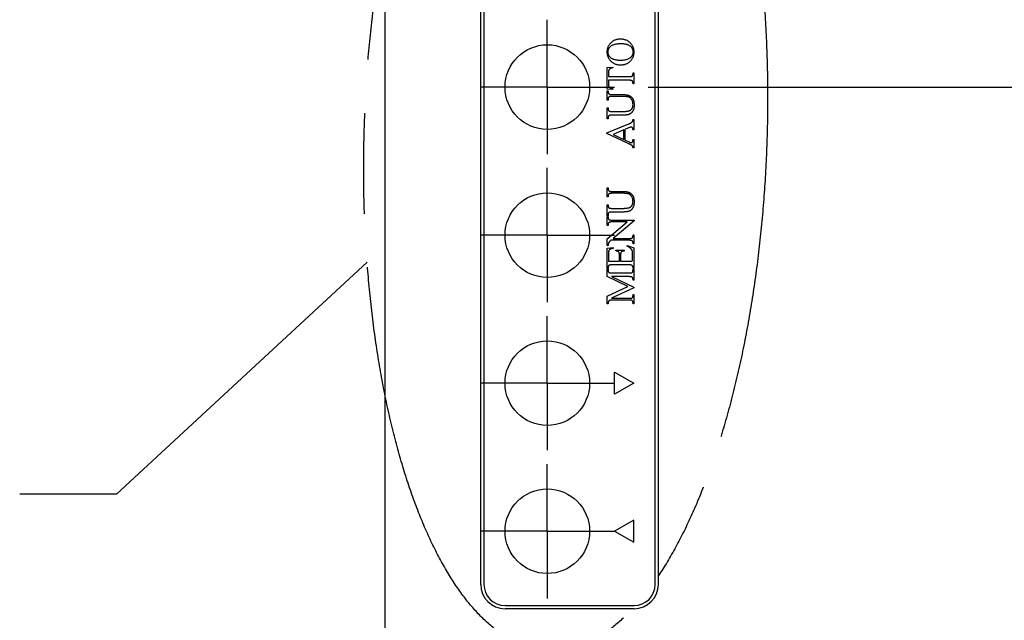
# Model space of a CAD drawing. Header units: inches. Extents: x 0 to 34, y 0 to 22.
# Tile 14 of 49: x 27.8 to 29.7, y 8.7 to 9.8. Entities that reach past the tile are written whole.
import ezdxf

# ---------------------------------------------------------------- set-up
doc = ezdxf.new("R2010")
doc.units = ezdxf.units.IN
doc.header["$LTSCALE"] = 1.87
doc.header["$MEASUREMENT"] = 0
doc.linetypes.add('CENTER', pattern=[0.6, 0.375, -0.075, 0.075, -0.075])
doc.linetypes.add('PHANTOM', pattern=[0.8, 0.45, -0.05, 0.1, -0.05, 0.1, -0.05])
doc.layers.get('0').update_dxf_attribs({"linetype": 'CONTINUOUS'})
for name, color, linetype in [('DEFAULT_1', 7, 'CENTER'), ('DETAIL', 7, 'CONTINUOUS'), ('DIMENSIONS', 7, 'CONTINUOUS')]:
    doc.layers.add(name, color=color, linetype=linetype)
doc.styles.get("Standard").update_dxf_attribs({"font": 'txt', "width": 0.8})
doc.dimstyles.new('DIMSTYLE_1', dxfattribs={"dimtxt": 0.125, "dimasz": 0.18, "dimexe": 0.18, "dimexo": 0.0625, "dimgap": 0.09, "dimtad": 0, "dimtih": 1, "dimtoh": 1, "dimdec": 1, "dimlfac": 2, "dimzin": 4, "dimdsep": 46, "dimtxsty": 'STANDARD', "dimblk": '_FILLED', "dimblk1": '_FILLED', "dimblk2": '_FILLED', "dimcen": 0.09, "dimadec": 0, "dimazin": 0, "dimtp": 0.1, "dimtm": 0.1, "dimtfac": 1, "dimtdec": 1, "dimtofl": 0, "dimtmove": 0, "dimatfit": 3, "dimldrblk": '_FILLED', "dimfxl": 1, "dimtolj": 1, "dimtzin": 4, "dimarcsym": 0})

# ---------------------------------------------------------------- blocks, each defined once
blk = doc.blocks.new('_FILLED')
at = {"color": 0, "linetype": 'BYBLOCK'}
blk.add_solid([(0, 0), (-1, 0.174), (-1, -0.174)], dxfattribs=at)
blk = doc.blocks.new('*D18')
at = {"layer": 'DIMENSIONS', "color": 2, "linetype": 'CONTINUOUS'}
for p, q in [((31.2282, 9.94), (31.2282, 10.3)), ((29.0077, 9.94), (31.3532, 9.94)), ((29.0077, 9.6644), (31.3532, 9.6644)), ((31.2282, 9.6644), (31.2282, 9.3109)), ((31.2282, 9.3109), (31.3457, 9.3109))]:
    blk.add_line(p, q, dxfattribs=at)
at = {"layer": 'DIMENSIONS', "color": 2, "linetype": 'CONTINUOUS', "xscale": 0.18, "yscale": 0.18, "zscale": 0.18}
for p, rotation in [((31.2282, 9.94), 270), ((31.2282, 9.6644), 90)]:
    blk.add_blockref('_FILLED', p, dxfattribs=dict(at, rotation=rotation))
at = {"layer": 'DIMENSIONS', "color": 2, "linetype": 'CONTINUOUS', "width": 0.8}
for s, p in [('4X ', (31.4082, 9.2484)), ('.55', (31.7082, 9.2484)), ('[', (32.1332, 9.2484)), ('14', (32.2332, 9.2484)), (']', (32.4332, 9.2484))]:
    blk.add_text(s, height=0.125, dxfattribs=at).set_placement(p)

msp = doc.modelspace()

# ---------------------------------------------------------------- linework, layer by layer
at = {"color": 7, "linetype": 'CONTINUOUS'}
for p, q in [((28.5176, 12.3803), (28.5176, 6.9874)), ((28.6961, 8.7386), (28.6961, 10.4217)), ((28.702, 10.4217), (28.702, 8.7386)), ((29.0209, 8.7386), (29.0209, 10.4217)), ((29.0268, 10.4217), (29.0268, 8.7386)), ((28.9318, 9.701), (28.9423, 9.7017)), ((28.9318, 9.6607), (28.9318, 9.701)), ((28.9423, 9.7017), (28.9423, 9.7004)), ((28.9339, 9.6911), (28.9339, 9.684)), ((28.9339, 9.684), (28.9721, 9.684)), ((28.9797, 9.6891), (28.9797, 9.6908)), ((28.9797, 9.6908), (28.981, 9.6908)), ((28.981, 9.6908), (28.981, 9.6703)), ((28.9339, 9.6771), (28.9339, 9.6712)), ((28.9721, 9.6771), (28.9339, 9.6771)), ((28.9797, 9.6703), (28.9797, 9.672)), ((28.981, 9.6703), (28.9797, 9.6703)), ((28.9423, 9.66), (28.9318, 9.6607)), ((28.9318, 9.6402), (28.9318, 9.6573)), ((28.9318, 9.6573), (28.9332, 9.6573)), ((28.9332, 9.6573), (28.9332, 9.6555)), ((28.9407, 9.6505), (28.9605, 9.6505)), ((28.9608, 9.647), (28.9407, 9.647)), ((28.9423, 9.6614), (28.9423, 9.66)), ((28.9332, 9.6402), (28.9318, 9.6402)), ((28.9318, 9.6054), (28.9318, 9.6259)), ((28.9318, 9.6259), (28.9332, 9.6259)), ((28.9332, 9.642), (28.9332, 9.6402)), ((28.9332, 9.6259), (28.9332, 9.6241)), ((28.9407, 9.619), (28.9624, 9.619)), ((28.9596, 9.6122), (28.9407, 9.6122)), ((28.9311, 9.5791), (28.9717, 9.5958)), ((28.9332, 9.6054), (28.9318, 9.6054)), ((28.9332, 9.6071), (28.9332, 9.6054)), ((28.9797, 9.6042), (28.981, 9.6042)), ((28.981, 9.6042), (28.981, 9.5848)), ((28.9311, 9.5778), (28.9311, 9.5791)), ((28.9708, 9.5593), (28.9311, 9.5778)), ((28.9626, 9.5847), (28.9428, 9.5763)), ((28.9428, 9.5763), (28.9626, 9.5668)), ((28.9626, 9.5668), (28.9626, 9.5847)), ((28.9714, 9.5883), (28.9646, 9.5855)), ((28.9646, 9.5855), (28.9646, 9.5659)), ((28.981, 9.5848), (28.9797, 9.5848)), ((28.9646, 9.5659), (28.9724, 9.5623)), ((28.9797, 9.5667), (28.981, 9.5667)), ((28.981, 9.5667), (28.981, 9.5513)), ((28.981, 9.5513), (28.9797, 9.5513)), ((28.9318, 9.4599), (28.9318, 9.4769)), ((28.9318, 9.4769), (28.9332, 9.4769)), ((28.9332, 9.4769), (28.9332, 9.4752)), ((28.9332, 9.4616), (28.9332, 9.4599)), ((28.9407, 9.4701), (28.9605, 9.4701)), ((28.9608, 9.4667), (28.9407, 9.4667)), ((28.9332, 9.4599), (28.9318, 9.4599)), ((28.9318, 9.425), (28.9318, 9.4455)), ((28.9318, 9.4455), (28.9332, 9.4455)), ((28.9332, 9.4455), (28.9332, 9.4437)), ((28.9332, 9.425), (28.9318, 9.425)), ((28.9332, 9.4268), (28.9332, 9.425)), ((28.9407, 9.4387), (28.9624, 9.4387)), ((28.9596, 9.4318), (28.9407, 9.4318)), ((28.9318, 9.4065), (28.9318, 9.4236)), ((28.9318, 9.4236), (28.9332, 9.4236)), ((28.9318, 9.3822), (28.9689, 9.4134)), ((28.9332, 9.4065), (28.9318, 9.4065)), ((28.9332, 9.4236), (28.9332, 9.4219)), ((28.9332, 9.4082), (28.9332, 9.4065)), ((28.9407, 9.4168), (28.9818, 9.4168)), ((28.9689, 9.4134), (28.9407, 9.4134)), ((28.9818, 9.4154), (28.9427, 9.3826)), ((28.9818, 9.4168), (28.9818, 9.4154)), ((28.9797, 9.3877), (28.9797, 9.3895)), ((28.9797, 9.3895), (28.981, 9.3895)), ((28.981, 9.3895), (28.981, 9.3724)), ((28.9318, 9.3696), (28.9318, 9.3822)), ((28.9332, 9.3696), (28.9318, 9.3696)), ((28.9721, 9.3792), (28.9387, 9.3792)), ((28.9427, 9.3826), (28.9721, 9.3826)), ((28.9687, 9.3683), (28.9687, 9.3696)), ((28.9687, 9.3696), (28.981, 9.3652)), ((28.9797, 9.3724), (28.9797, 9.374)), ((28.981, 9.3724), (28.9797, 9.3724)), ((28.9318, 9.3648), (28.9428, 9.3655)), ((28.9318, 9.3266), (28.9318, 9.3648)), ((28.9339, 9.3543), (28.9339, 9.3402)), ((28.9428, 9.3655), (28.9428, 9.3642)), ((28.9475, 9.3594), (28.9475, 9.3607)), ((28.9475, 9.3607), (28.9633, 9.3607)), ((28.9544, 9.3402), (28.9544, 9.3519)), ((28.9564, 9.3519), (28.9564, 9.3402)), ((28.9633, 9.3607), (28.9633, 9.3594)), ((28.979, 9.3445), (28.979, 9.3533)), ((28.981, 9.3652), (28.981, 9.3266)), ((28.9339, 9.3402), (28.9544, 9.3402)), ((28.9721, 9.3334), (28.9407, 9.3334)), ((28.9564, 9.3402), (28.9733, 9.3402)), ((28.9332, 9.3266), (28.9318, 9.3266)), ((28.9318, 9.3116), (28.9318, 9.3252)), ((28.9318, 9.3252), (28.9332, 9.3252)), ((28.9332, 9.3283), (28.9332, 9.3266)), ((28.9332, 9.3252), (28.9332, 9.3235)), ((28.9407, 9.3184), (28.9721, 9.3184)), ((28.9797, 9.3266), (28.9797, 9.3283)), ((28.981, 9.3266), (28.9797, 9.3266)), ((28.9797, 9.3235), (28.9797, 9.3252)), ((28.9797, 9.3252), (28.981, 9.3252)), ((28.981, 9.3252), (28.981, 9.3047)), ((28.9701, 9.2933), (28.9318, 9.3116)), ((28.9396, 9.3115), (28.981, 9.2917)), ((28.9721, 9.3115), (28.9396, 9.3115)), ((28.9797, 9.3047), (28.9797, 9.3064)), ((28.981, 9.3047), (28.9797, 9.3047)), ((28.9318, 9.275), (28.9701, 9.2933)), ((28.981, 9.291), (28.9396, 9.2712)), ((28.9797, 9.2763), (28.9797, 9.278)), ((28.9797, 9.278), (28.981, 9.278)), ((28.981, 9.2917), (28.981, 9.291)), ((28.981, 9.278), (28.981, 9.261)), ((28.9318, 9.261), (28.9318, 9.275)), ((28.9332, 9.261), (28.9318, 9.261)), ((28.9396, 9.2712), (28.9721, 9.2712)), ((28.9721, 9.2678), (28.9407, 9.2678)), ((28.9797, 9.261), (28.9797, 9.2627)), ((28.981, 9.261), (28.9797, 9.261)), ((28.9453, 9.1338), (28.981, 9.1132)), ((28.9453, 9.0926), (28.9453, 9.1338)), ((28.981, 9.1132), (28.9453, 9.0926)), ((28.981, 8.8584), (28.9453, 8.8378)), ((28.981, 8.8171), (28.981, 8.8584)), ((28.9453, 8.8378), (28.981, 8.8171)), ((28.7414, 8.6992), (28.9816, 8.6992)), ((28.9816, 8.6933), (28.7414, 8.6933))]:
    msp.add_line(p, q, dxfattribs=at)
for centre in [(28.8201, 9.6644), (28.8201, 9.3888), (28.8201, 9.1132), (28.8201, 8.8376)]:
    msp.add_circle(centre, 0.0788, dxfattribs=at)
for centre, radius, start, end in [((28.7414, 8.7386), 0.0453, 180, 270), ((28.7414, 8.7386), 0.0394, 180, 270), ((28.9816, 8.7386), 0.0394, 270, 0), ((28.9816, 8.7386), 0.0453, 270, 0)]:
    msp.add_arc(centre, radius, start, end, dxfattribs=at)
for points, knots in [([(28.9561, 9.7537), (28.9553, 9.7537), (28.9535, 9.7536), (28.951, 9.7533), (28.9486, 9.7527), (28.9463, 9.752), (28.9441, 9.751), (28.942, 9.7498), (28.9401, 9.7484), (28.9383, 9.7467), (28.9366, 9.745), (28.9351, 9.7431), (28.9339, 9.7411), (28.9329, 9.7391), (28.9321, 9.737), (28.9315, 9.7348), (28.9312, 9.7325), (28.9312, 9.731), (28.9311, 9.7302)], [0, 0, 0, 0, 0.068642, 0.134998, 0.199582, 0.2627, 0.325346, 0.387813, 0.451142, 0.515794, 0.579959, 0.641782, 0.70205, 0.761141, 0.819953, 0.878887, 0.938629, 1, 1, 1, 1]), ([(28.9332, 9.7295), (28.9332, 9.7301), (28.9332, 9.7312), (28.9335, 9.7328), (28.9338, 9.7344), (28.9344, 9.7358), (28.9351, 9.7371), (28.936, 9.7384), (28.937, 9.7395), (28.9378, 9.7402), (28.9382, 9.7405)], [0, 0, 0, 0, 0.136931, 0.266553, 0.391804, 0.513593, 0.633696, 0.753472, 0.875246, 1, 1, 1, 1]), ([(28.9382, 9.7405), (28.9387, 9.7409), (28.9398, 9.7417), (28.9417, 9.7427), (28.9438, 9.7436), (28.946, 9.7443), (28.9485, 9.7448), (28.9512, 9.7452), (28.9541, 9.7454), (28.9561, 9.7455), (28.9571, 9.7455)], [0, 0, 0, 0, 0.101606, 0.208124, 0.320152, 0.439052, 0.5659, 0.701336, 0.845525, 1, 1, 1, 1]), ([(28.9817, 9.7296), (28.9817, 9.7305), (28.9816, 9.7321), (28.9813, 9.7344), (28.9807, 9.7367), (28.9799, 9.7389), (28.9789, 9.741), (28.9776, 9.743), (28.9762, 9.7449), (28.9745, 9.7467), (28.9726, 9.7483), (28.9706, 9.7498), (28.9685, 9.751), (28.9662, 9.752), (28.9639, 9.7527), (28.9614, 9.7533), (28.9588, 9.7536), (28.957, 9.7537), (28.9561, 9.7537)], [0, 0, 0, 0, 0.062555, 0.123485, 0.18311, 0.242065, 0.301369, 0.361472, 0.422711, 0.48621, 0.550021, 0.61257, 0.674774, 0.737192, 0.800008, 0.864615, 0.930914, 1, 1, 1, 1]), ([(28.9571, 9.7455), (28.958, 9.7455), (28.9598, 9.7454), (28.9625, 9.7452), (28.9649, 9.7449), (28.9672, 9.7444), (28.9692, 9.7438), (28.9711, 9.743), (28.9728, 9.7421), (28.9742, 9.741), (28.9755, 9.7398), (28.9766, 9.7386), (28.9776, 9.7373), (28.9783, 9.7359), (28.9789, 9.7344), (28.9794, 9.7329), (28.9796, 9.7312), (28.9796, 9.7301), (28.9797, 9.7296)], [0, 0, 0, 0, 0.09091, 0.175865, 0.25487, 0.328594, 0.397578, 0.461839, 0.522627, 0.580315, 0.635657, 0.689084, 0.740471, 0.791434, 0.842061, 0.893313, 0.945747, 1, 1, 1, 1]), ([(28.9311, 9.7302), (28.9312, 9.7294), (28.9312, 9.7279), (28.9315, 9.7256), (28.932, 9.7234), (28.9327, 9.7213), (28.9336, 9.7193), (28.9347, 9.7173), (28.9359, 9.7155), (28.9369, 9.7143), (28.9374, 9.7138)], [0, 0, 0, 0, 0.130166, 0.257167, 0.380793, 0.503429, 0.625459, 0.747992, 0.872459, 1, 1, 1, 1]), ([(28.9381, 9.719), (28.9377, 9.7193), (28.9369, 9.72), (28.9359, 9.7211), (28.9351, 9.7223), (28.9344, 9.7236), (28.9338, 9.725), (28.9335, 9.7264), (28.9332, 9.728), (28.9332, 9.729), (28.9332, 9.7295)], [0, 0, 0, 0, 0.128472, 0.252538, 0.373835, 0.494615, 0.615408, 0.739059, 0.867104, 1, 1, 1, 1]), ([(28.9561, 9.714), (28.9551, 9.714), (28.9533, 9.7141), (28.9506, 9.7143), (28.948, 9.7147), (28.9457, 9.7152), (28.9435, 9.7159), (28.9415, 9.7168), (28.9397, 9.7178), (28.9386, 9.7186), (28.9381, 9.719)], [0, 0, 0, 0, 0.150871, 0.293225, 0.427016, 0.553558, 0.672976, 0.786404, 0.89474, 1, 1, 1, 1]), ([(28.9747, 9.7192), (28.9741, 9.7188), (28.973, 9.7179), (28.9711, 9.7169), (28.969, 9.716), (28.9667, 9.7153), (28.9643, 9.7147), (28.9617, 9.7143), (28.9589, 9.7141), (28.957, 9.7141), (28.9561, 9.714)], [0, 0, 0, 0, 0.106716, 0.21622, 0.330701, 0.450458, 0.576276, 0.709715, 0.850739, 1, 1, 1, 1]), ([(28.9562, 9.7058), (28.9572, 9.7059), (28.959, 9.7059), (28.9616, 9.7062), (28.9641, 9.7067), (28.9665, 9.7075), (28.9687, 9.7085), (28.9708, 9.7096), (28.9728, 9.7111), (28.9746, 9.7127), (28.9763, 9.7144), (28.9777, 9.7163), (28.979, 9.7183), (28.98, 9.7203), (28.9808, 9.7225), (28.9813, 9.7248), (28.9817, 9.7272), (28.9817, 9.7288), (28.9817, 9.7296)], [0, 0, 0, 0, 0.070644, 0.13845, 0.203652, 0.267163, 0.329423, 0.391157, 0.452957, 0.515399, 0.577528, 0.638, 0.697456, 0.756439, 0.815371, 0.875096, 0.936464, 1, 1, 1, 1]), ([(28.9797, 9.7296), (28.9797, 9.729), (28.9796, 9.728), (28.9794, 9.7265), (28.979, 9.7251), (28.9784, 9.7237), (28.9777, 9.7225), (28.9769, 9.7213), (28.9759, 9.7202), (28.9751, 9.7195), (28.9747, 9.7192)], [0, 0, 0, 0, 0.132355, 0.25895, 0.382033, 0.50263, 0.624186, 0.745687, 0.870252, 1, 1, 1, 1]), ([(28.9379, 9.6992), (28.9376, 9.699), (28.937, 9.6987), (28.9361, 9.6979), (28.9354, 9.6971), (28.9348, 9.6962), (28.9344, 9.6951), (28.9341, 9.6939), (28.9339, 9.6925), (28.9339, 9.6916), (28.9339, 9.6911)], [0, 0, 0, 0, 0.121187, 0.235201, 0.347653, 0.459666, 0.576435, 0.703645, 0.844622, 1, 1, 1, 1]), ([(28.9374, 9.7138), (28.9381, 9.7131), (28.9393, 9.7119), (28.9413, 9.7103), (28.9435, 9.7089), (28.9458, 9.7078), (28.9482, 9.7069), (28.9508, 9.7063), (28.9535, 9.7059), (28.9553, 9.7059), (28.9562, 9.7058)], [0, 0, 0, 0, 0.126073, 0.248951, 0.369719, 0.490575, 0.612693, 0.737615, 0.866272, 1, 1, 1, 1]), ([(28.9423, 9.7004), (28.9418, 9.7003), (28.9409, 9.7002), (28.9397, 9.6999), (28.9388, 9.6996), (28.9382, 9.6994), (28.9379, 9.6992)], [0, 0, 0, 0, 0.318001, 0.588192, 0.814714, 1, 1, 1, 1]), ([(28.9721, 9.684), (28.9725, 9.684), (28.9732, 9.684), (28.9743, 9.684), (28.9752, 9.6841), (28.976, 9.6842), (28.9767, 9.6843), (28.9772, 9.6845), (28.9777, 9.6847), (28.978, 9.6848), (28.9781, 9.6849)], [0, 0, 0, 0, 0.186217, 0.353333, 0.503157, 0.636074, 0.750461, 0.849398, 0.931287, 1, 1, 1, 1]), ([(28.9781, 9.6849), (28.9783, 9.6852), (28.9788, 9.6857), (28.9793, 9.6867), (28.9796, 9.6878), (28.9796, 9.6887), (28.9797, 9.6891)], [0, 0, 0, 0, 0.225571, 0.457841, 0.713086, 1, 1, 1, 1]), ([(28.9339, 9.6712), (28.9339, 9.6706), (28.9339, 9.6697), (28.934, 9.6683), (28.9341, 9.6672), (28.9343, 9.6665), (28.9344, 9.6663)], [0, 0, 0, 0, 0.322552, 0.596275, 0.82218, 1, 1, 1, 1]), ([(28.9344, 9.6663), (28.9345, 9.6659), (28.9348, 9.6653), (28.9354, 9.6645), (28.9361, 9.6637), (28.937, 9.663), (28.9381, 9.6623), (28.9393, 9.6619), (28.9407, 9.6616), (28.9417, 9.6615), (28.9423, 9.6614)], [0, 0, 0, 0, 0.101882, 0.206749, 0.315434, 0.432488, 0.556939, 0.690693, 0.83866, 1, 1, 1, 1]), ([(28.9777, 9.6763), (28.9776, 9.6764), (28.9773, 9.6765), (28.9769, 9.6767), (28.9763, 9.6768), (28.9757, 9.6769), (28.9749, 9.677), (28.9741, 9.6771), (28.9731, 9.6771), (28.9725, 9.6771), (28.9721, 9.6771)], [0, 0, 0, 0, 0.070198, 0.154534, 0.25361, 0.370823, 0.502178, 0.651868, 0.816561, 1, 1, 1, 1]), ([(28.9797, 9.672), (28.9797, 9.6722), (28.9796, 9.6727), (28.9795, 9.6734), (28.9794, 9.674), (28.9792, 9.6746), (28.9789, 9.6751), (28.9786, 9.6756), (28.9782, 9.676), (28.9778, 9.6762), (28.9777, 9.6763)], [0, 0, 0, 0, 0.147798, 0.286105, 0.41587, 0.537096, 0.655802, 0.770506, 0.884006, 1, 1, 1, 1]), ([(28.9332, 9.6555), (28.9332, 9.6553), (28.9332, 9.6548), (28.9333, 9.6542), (28.9335, 9.6536), (28.9338, 9.653), (28.9341, 9.6525), (28.9345, 9.652), (28.935, 9.6516), (28.9354, 9.6513), (28.9356, 9.6512)], [0, 0, 0, 0, 0.132515, 0.258216, 0.379772, 0.498124, 0.619063, 0.740777, 0.868115, 1, 1, 1, 1]), ([(28.9348, 9.6461), (28.9346, 9.6458), (28.9341, 9.6453), (28.9335, 9.6444), (28.9332, 9.6432), (28.9332, 9.6424), (28.9332, 9.642)], [0, 0, 0, 0, 0.232031, 0.466449, 0.718265, 1, 1, 1, 1]), ([(28.9407, 9.647), (28.9403, 9.647), (28.9396, 9.647), (28.9386, 9.647), (28.9377, 9.6469), (28.9369, 9.6468), (28.9362, 9.6467), (28.9357, 9.6465), (28.9352, 9.6463), (28.9349, 9.6462), (28.9348, 9.6461)], [0, 0, 0, 0, 0.185513, 0.351819, 0.502499, 0.634424, 0.748072, 0.847574, 0.92993, 1, 1, 1, 1]), ([(28.9356, 9.6512), (28.9357, 9.6511), (28.9359, 9.651), (28.9363, 9.6509), (28.9368, 9.6507), (28.9374, 9.6506), (28.9381, 9.6506), (28.9389, 9.6505), (28.9398, 9.6505), (28.9404, 9.6505), (28.9407, 9.6505)], [0, 0, 0, 0, 0.069456, 0.154104, 0.253196, 0.369404, 0.500924, 0.650553, 0.816135, 1, 1, 1, 1]), ([(28.9605, 9.6505), (28.9611, 9.6505), (28.9622, 9.6505), (28.9639, 9.6504), (28.9655, 9.6503), (28.967, 9.6501), (28.9683, 9.6499), (28.9696, 9.6497), (28.9708, 9.6494), (28.9719, 9.649), (28.9729, 9.6486), (28.9738, 9.6481), (28.9748, 9.6475), (28.9757, 9.6468), (28.9765, 9.6461), (28.9773, 9.6452), (28.9781, 9.6443), (28.9788, 9.6432), (28.9795, 9.6421), (28.9801, 9.6409), (28.9806, 9.6395), (28.981, 9.6381), (28.9813, 9.6366), (28.9815, 9.635), (28.9817, 9.6333), (28.9817, 9.6321), (28.9817, 9.6315)], [0, 0, 0, 0, 0.054124, 0.105055, 0.153127, 0.198113, 0.240098, 0.27944, 0.315911, 0.349937, 0.382495, 0.415399, 0.448482, 0.482251, 0.517131, 0.552891, 0.589945, 0.628522, 0.668373, 0.709685, 0.752242, 0.797069, 0.843787, 0.893193, 0.945216, 1, 1, 1, 1]), ([(28.9797, 9.6318), (28.9796, 9.6326), (28.9796, 9.6341), (28.9792, 9.6364), (28.9785, 9.6385), (28.9777, 9.6401), (28.977, 9.6414), (28.9764, 9.6422), (28.9758, 9.643), (28.9751, 9.6437), (28.9744, 9.6443), (28.9737, 9.6448), (28.9729, 9.6453), (28.9721, 9.6457), (28.9712, 9.646), (28.9701, 9.6463), (28.9689, 9.6465), (28.9676, 9.6467), (28.9661, 9.6469), (28.9645, 9.647), (28.9627, 9.647), (28.9615, 9.647), (28.9608, 9.647)], [0, 0, 0, 0, 0.083839, 0.164297, 0.242885, 0.320333, 0.358379, 0.394696, 0.430118, 0.464299, 0.497196, 0.529621, 0.562054, 0.594054, 0.628125, 0.666706, 0.710214, 0.75827, 0.811091, 0.869055, 0.931883, 1, 1, 1, 1]), ([(28.9624, 9.619), (28.9629, 9.619), (28.9639, 9.619), (28.9655, 9.6191), (28.9672, 9.6193), (28.969, 9.6195), (28.9707, 9.6198), (28.9723, 9.6203), (28.9737, 9.6208), (28.9749, 9.6214), (28.9759, 9.6222), (28.9768, 9.6231), (28.9776, 9.6242), (28.9783, 9.6254), (28.979, 9.6268), (28.9794, 9.6284), (28.9796, 9.63), (28.9796, 9.6312), (28.9797, 9.6318)], [0, 0, 0, 0, 0.060469, 0.12579, 0.195226, 0.269193, 0.342037, 0.407406, 0.466188, 0.519539, 0.570669, 0.622884, 0.677122, 0.734442, 0.794773, 0.858779, 0.926509, 1, 1, 1, 1]), ([(28.9817, 9.6315), (28.9817, 9.6309), (28.9817, 9.6296), (28.9816, 9.6278), (28.9814, 9.626), (28.9811, 9.6244), (28.9807, 9.623), (28.9802, 9.6216), (28.9796, 9.6204), (28.979, 9.6193), (28.9783, 9.6183), (28.9775, 9.6173), (28.9766, 9.6165), (28.9758, 9.6157), (28.9748, 9.615), (28.9738, 9.6144), (28.9727, 9.6138), (28.9719, 9.6135), (28.9716, 9.6134)], [0, 0, 0, 0, 0.087491, 0.169903, 0.246975, 0.319441, 0.387731, 0.451523, 0.512048, 0.569023, 0.624198, 0.678482, 0.731888, 0.784721, 0.838067, 0.891269, 0.945143, 1, 1, 1, 1]), ([(28.9332, 9.6241), (28.9332, 9.6238), (28.9332, 9.6234), (28.9333, 9.6227), (28.9334, 9.6221), (28.9337, 9.6216), (28.9339, 9.6211), (28.9343, 9.6206), (28.9347, 9.6202), (28.935, 9.62), (28.9352, 9.6199)], [0, 0, 0, 0, 0.146461, 0.28315, 0.411112, 0.532552, 0.649687, 0.766738, 0.881178, 1, 1, 1, 1]), ([(28.9407, 9.6122), (28.9403, 9.6122), (28.9396, 9.6122), (28.9386, 9.6121), (28.9377, 9.612), (28.9369, 9.6119), (28.9362, 9.6117), (28.9356, 9.6115), (28.9351, 9.6113), (28.9345, 9.6109), (28.934, 9.6103), (28.9335, 9.6094), (28.9332, 9.6083), (28.9332, 9.6075), (28.9332, 9.6071)], [0, 0, 0, 0, 0.105359, 0.200704, 0.287279, 0.365212, 0.433998, 0.494855, 0.548766, 0.596242, 0.685156, 0.777572, 0.882227, 1, 1, 1, 1]), ([(28.9352, 9.6199), (28.9353, 9.6198), (28.9355, 9.6197), (28.936, 9.6195), (28.9366, 9.6194), (28.9372, 9.6192), (28.938, 9.6191), (28.9388, 9.6191), (28.9397, 9.619), (28.9404, 9.619), (28.9407, 9.619)], [0, 0, 0, 0, 0.074922, 0.163002, 0.266132, 0.38309, 0.514, 0.659299, 0.821266, 1, 1, 1, 1]), ([(28.9716, 9.6134), (28.9713, 9.6133), (28.9706, 9.613), (28.9696, 9.6128), (28.9683, 9.6126), (28.9669, 9.6125), (28.9654, 9.6123), (28.9636, 9.6123), (28.9617, 9.6122), (28.9603, 9.6122), (28.9596, 9.6122)], [0, 0, 0, 0, 0.077208, 0.167233, 0.270559, 0.38771, 0.519519, 0.665272, 0.825117, 1, 1, 1, 1]), ([(28.9766, 9.5897), (28.9763, 9.5897), (28.9755, 9.5897), (28.9744, 9.5893), (28.9729, 9.5889), (28.9719, 9.5885), (28.9714, 9.5883)], [0, 0, 0, 0, 0.174705, 0.398182, 0.673941, 1, 1, 1, 1]), ([(28.9717, 9.5958), (28.9721, 9.5959), (28.9728, 9.5963), (28.9739, 9.5968), (28.9749, 9.5972), (28.9757, 9.5977), (28.9764, 9.5982), (28.9771, 9.5986), (28.9776, 9.5991), (28.9782, 9.5996), (28.9787, 9.6004), (28.9792, 9.6015), (28.9795, 9.6028), (28.9796, 9.6037), (28.9797, 9.6042)], [0, 0, 0, 0, 0.101999, 0.196169, 0.282634, 0.360337, 0.430199, 0.492431, 0.547332, 0.595337, 0.685938, 0.781737, 0.885743, 1, 1, 1, 1]), ([(28.9797, 9.5848), (28.9796, 9.5852), (28.9796, 9.586), (28.9794, 9.5871), (28.9791, 9.588), (28.9787, 9.5887), (28.9782, 9.5892), (28.9777, 9.5895), (28.9772, 9.5897), (28.9768, 9.5897), (28.9766, 9.5897)], [0, 0, 0, 0, 0.206806, 0.379671, 0.519803, 0.632814, 0.729934, 0.821105, 0.909536, 1, 1, 1, 1]), ([(28.9782, 9.5552), (28.978, 9.5554), (28.9777, 9.5557), (28.977, 9.5562), (28.9763, 9.5567), (28.9754, 9.5572), (28.9744, 9.5577), (28.9733, 9.5582), (28.9721, 9.5588), (28.9713, 9.5591), (28.9708, 9.5593)], [0, 0, 0, 0, 0.082189, 0.174847, 0.280571, 0.398774, 0.528634, 0.673149, 0.829117, 1, 1, 1, 1]), ([(28.9724, 9.5623), (28.9728, 9.5621), (28.9736, 9.5618), (28.9748, 9.5614), (28.9758, 9.5611), (28.9763, 9.5611), (28.9766, 9.5611)], [0, 0, 0, 0, 0.322542, 0.597175, 0.820685, 1, 1, 1, 1]), ([(28.9766, 9.5611), (28.9768, 9.5611), (28.9772, 9.5611), (28.9777, 9.5613), (28.9782, 9.5617), (28.9785, 9.562), (28.9788, 9.5624), (28.979, 9.5628), (28.9791, 9.5633), (28.9793, 9.5638), (28.9794, 9.5644), (28.9795, 9.5651), (28.9796, 9.5659), (28.9796, 9.5664), (28.9797, 9.5667)], [0, 0, 0, 0, 0.077418, 0.153847, 0.234992, 0.324565, 0.376834, 0.435495, 0.504664, 0.584011, 0.671828, 0.771216, 0.880432, 1, 1, 1, 1]), ([(28.9797, 9.5513), (28.9796, 9.5517), (28.9794, 9.5526), (28.9791, 9.5537), (28.9787, 9.5546), (28.9783, 9.555), (28.9782, 9.5552)], [0, 0, 0, 0, 0.334605, 0.609524, 0.828649, 1, 1, 1, 1]), ([(28.9332, 9.4752), (28.9332, 9.4749), (28.9332, 9.4745), (28.9333, 9.4738), (28.9335, 9.4732), (28.9338, 9.4727), (28.9341, 9.4721), (28.9345, 9.4717), (28.935, 9.4712), (28.9354, 9.471), (28.9356, 9.4708)], [0, 0, 0, 0, 0.132515, 0.258216, 0.379772, 0.498124, 0.619063, 0.740777, 0.868115, 1, 1, 1, 1]), ([(28.9348, 9.4657), (28.9346, 9.4655), (28.9341, 9.465), (28.9335, 9.464), (28.9332, 9.4629), (28.9332, 9.4621), (28.9332, 9.4616)], [0, 0, 0, 0, 0.232031, 0.466449, 0.718265, 1, 1, 1, 1]), ([(28.9407, 9.4667), (28.9403, 9.4667), (28.9396, 9.4667), (28.9386, 9.4666), (28.9377, 9.4666), (28.9369, 9.4665), (28.9362, 9.4663), (28.9357, 9.4661), (28.9352, 9.466), (28.9349, 9.4658), (28.9348, 9.4657)], [0, 0, 0, 0, 0.185513, 0.351819, 0.502499, 0.634424, 0.748072, 0.847574, 0.92993, 1, 1, 1, 1]), ([(28.9356, 9.4708), (28.9357, 9.4708), (28.9359, 9.4706), (28.9363, 9.4705), (28.9368, 9.4704), (28.9374, 9.4703), (28.9381, 9.4702), (28.9389, 9.4701), (28.9398, 9.4701), (28.9404, 9.4701), (28.9407, 9.4701)], [0, 0, 0, 0, 0.069456, 0.154104, 0.253196, 0.369404, 0.500924, 0.650553, 0.816135, 1, 1, 1, 1]), ([(28.9605, 9.4701), (28.9611, 9.4701), (28.9622, 9.4701), (28.9639, 9.47), (28.9655, 9.4699), (28.967, 9.4698), (28.9683, 9.4695), (28.9696, 9.4693), (28.9708, 9.469), (28.9719, 9.4687), (28.9729, 9.4682), (28.9738, 9.4677), (28.9748, 9.4671), (28.9757, 9.4665), (28.9765, 9.4657), (28.9773, 9.4648), (28.9781, 9.4639), (28.9788, 9.4629), (28.9795, 9.4617), (28.9801, 9.4605), (28.9806, 9.4592), (28.981, 9.4578), (28.9813, 9.4562), (28.9815, 9.4546), (28.9817, 9.4529), (28.9817, 9.4518), (28.9817, 9.4511)], [0, 0, 0, 0, 0.054124, 0.105055, 0.153127, 0.198113, 0.240098, 0.27944, 0.315911, 0.349937, 0.382495, 0.415399, 0.448482, 0.482251, 0.517131, 0.552891, 0.589945, 0.628522, 0.668373, 0.709685, 0.752242, 0.797069, 0.843787, 0.893193, 0.945216, 1, 1, 1, 1]), ([(28.9797, 9.4514), (28.9796, 9.4522), (28.9796, 9.4538), (28.9792, 9.456), (28.9785, 9.4581), (28.9777, 9.4598), (28.977, 9.461), (28.9764, 9.4618), (28.9758, 9.4626), (28.9751, 9.4633), (28.9744, 9.4639), (28.9737, 9.4644), (28.9729, 9.4649), (28.9721, 9.4653), (28.9712, 9.4657), (28.9701, 9.4659), (28.9689, 9.4662), (28.9676, 9.4663), (28.9661, 9.4665), (28.9645, 9.4666), (28.9627, 9.4667), (28.9615, 9.4667), (28.9608, 9.4667)], [0, 0, 0, 0, 0.083839, 0.164297, 0.242885, 0.320333, 0.358379, 0.394696, 0.430118, 0.464299, 0.497196, 0.529621, 0.562054, 0.594054, 0.628125, 0.666706, 0.710214, 0.75827, 0.811091, 0.869055, 0.931883, 1, 1, 1, 1]), ([(28.9332, 9.4437), (28.9332, 9.4435), (28.9332, 9.443), (28.9333, 9.4424), (28.9334, 9.4417), (28.9337, 9.4412), (28.9339, 9.4407), (28.9343, 9.4402), (28.9347, 9.4399), (28.935, 9.4396), (28.9352, 9.4395)], [0, 0, 0, 0, 0.146461, 0.28315, 0.411112, 0.532552, 0.649687, 0.766738, 0.881178, 1, 1, 1, 1]), ([(28.9624, 9.4387), (28.9629, 9.4387), (28.9639, 9.4387), (28.9655, 9.4388), (28.9672, 9.439), (28.969, 9.4392), (28.9707, 9.4395), (28.9723, 9.4399), (28.9737, 9.4404), (28.9749, 9.4411), (28.9759, 9.4419), (28.9768, 9.4428), (28.9776, 9.4439), (28.9783, 9.4451), (28.979, 9.4465), (28.9794, 9.448), (28.9796, 9.4497), (28.9796, 9.4508), (28.9797, 9.4514)], [0, 0, 0, 0, 0.060469, 0.12579, 0.195226, 0.269193, 0.342037, 0.407406, 0.466188, 0.519539, 0.570669, 0.622884, 0.677122, 0.734442, 0.794773, 0.858779, 0.926509, 1, 1, 1, 1]), ([(28.9817, 9.4511), (28.9817, 9.4505), (28.9817, 9.4492), (28.9816, 9.4474), (28.9814, 9.4457), (28.9811, 9.4441), (28.9807, 9.4426), (28.9802, 9.4413), (28.9796, 9.44), (28.979, 9.4389), (28.9783, 9.4379), (28.9775, 9.437), (28.9766, 9.4361), (28.9758, 9.4353), (28.9748, 9.4346), (28.9738, 9.434), (28.9727, 9.4334), (28.9719, 9.4331), (28.9716, 9.433)], [0, 0, 0, 0, 0.087491, 0.169903, 0.246975, 0.319441, 0.387731, 0.451523, 0.512048, 0.569023, 0.624198, 0.678482, 0.731888, 0.784721, 0.838067, 0.891269, 0.945143, 1, 1, 1, 1]), ([(28.9407, 9.4318), (28.9403, 9.4318), (28.9396, 9.4318), (28.9386, 9.4318), (28.9377, 9.4317), (28.9369, 9.4315), (28.9362, 9.4314), (28.9356, 9.4312), (28.9351, 9.4309), (28.9345, 9.4306), (28.934, 9.4299), (28.9335, 9.429), (28.9332, 9.428), (28.9332, 9.4272), (28.9332, 9.4268)], [0, 0, 0, 0, 0.105359, 0.200704, 0.287279, 0.365212, 0.433998, 0.494855, 0.548766, 0.596242, 0.685156, 0.777572, 0.882227, 1, 1, 1, 1]), ([(28.9352, 9.4395), (28.9353, 9.4395), (28.9355, 9.4393), (28.936, 9.4391), (28.9366, 9.439), (28.9372, 9.4389), (28.938, 9.4388), (28.9388, 9.4387), (28.9397, 9.4387), (28.9404, 9.4387), (28.9407, 9.4387)], [0, 0, 0, 0, 0.074922, 0.163002, 0.266132, 0.38309, 0.514, 0.659299, 0.821266, 1, 1, 1, 1]), ([(28.9716, 9.433), (28.9713, 9.4329), (28.9706, 9.4327), (28.9696, 9.4325), (28.9683, 9.4323), (28.9669, 9.4321), (28.9654, 9.432), (28.9636, 9.4319), (28.9617, 9.4318), (28.9603, 9.4318), (28.9596, 9.4318)], [0, 0, 0, 0, 0.077208, 0.167233, 0.270559, 0.38771, 0.519519, 0.665272, 0.825117, 1, 1, 1, 1]), ([(28.9332, 9.4219), (28.9332, 9.4217), (28.9332, 9.4212), (28.9333, 9.4205), (28.9334, 9.4199), (28.9337, 9.4193), (28.9339, 9.4188), (28.9343, 9.4183), (28.9347, 9.4179), (28.935, 9.4177), (28.9352, 9.4176)], [0, 0, 0, 0, 0.147798, 0.286105, 0.41587, 0.537096, 0.655802, 0.770506, 0.884006, 1, 1, 1, 1]), ([(28.9348, 9.4124), (28.9345, 9.4121), (28.934, 9.4116), (28.9335, 9.4107), (28.9332, 9.4095), (28.9332, 9.4087), (28.9332, 9.4082)], [0, 0, 0, 0, 0.223365, 0.454863, 0.711509, 1, 1, 1, 1]), ([(28.9407, 9.4134), (28.9403, 9.4134), (28.9396, 9.4134), (28.9386, 9.4133), (28.9377, 9.4132), (28.9369, 9.4131), (28.9362, 9.413), (28.9356, 9.4128), (28.9351, 9.4126), (28.9349, 9.4125), (28.9348, 9.4124)], [0, 0, 0, 0, 0.185847, 0.352631, 0.502157, 0.634811, 0.749307, 0.848048, 0.930466, 1, 1, 1, 1]), ([(28.9352, 9.4176), (28.9353, 9.4175), (28.9355, 9.4174), (28.936, 9.4172), (28.9365, 9.4171), (28.9372, 9.417), (28.9379, 9.4169), (28.9388, 9.4168), (28.9397, 9.4168), (28.9404, 9.4168), (28.9407, 9.4168)], [0, 0, 0, 0, 0.070198, 0.154534, 0.25361, 0.370823, 0.502178, 0.651868, 0.816561, 1, 1, 1, 1]), ([(28.9781, 9.3836), (28.9783, 9.3838), (28.9788, 9.3843), (28.9793, 9.3853), (28.9796, 9.3865), (28.9796, 9.3873), (28.9797, 9.3877)], [0, 0, 0, 0, 0.225261, 0.458992, 0.713597, 1, 1, 1, 1]), ([(28.9335, 9.3727), (28.9335, 9.3726), (28.9334, 9.3721), (28.9333, 9.3714), (28.9332, 9.3705), (28.9332, 9.3699), (28.9332, 9.3696)], [0, 0, 0, 0, 0.189254, 0.418959, 0.689806, 1, 1, 1, 1]), ([(28.9387, 9.3792), (28.9382, 9.3789), (28.9375, 9.3783), (28.9365, 9.3774), (28.9357, 9.3767), (28.9351, 9.376), (28.9347, 9.3753), (28.9343, 9.3746), (28.9339, 9.3737), (28.9337, 9.3731), (28.9335, 9.3727)], [0, 0, 0, 0, 0.18806, 0.345717, 0.472522, 0.570728, 0.658548, 0.759226, 0.872458, 1, 1, 1, 1]), ([(28.9721, 9.3826), (28.9725, 9.3826), (28.9732, 9.3826), (28.9743, 9.3827), (28.9752, 9.3827), (28.976, 9.3829), (28.9767, 9.383), (28.9772, 9.3831), (28.9777, 9.3833), (28.978, 9.3835), (28.9781, 9.3836)], [0, 0, 0, 0, 0.186217, 0.353333, 0.503157, 0.636074, 0.750461, 0.849398, 0.931287, 1, 1, 1, 1]), ([(28.9777, 9.3784), (28.9776, 9.3785), (28.9773, 9.3786), (28.9769, 9.3788), (28.9763, 9.3789), (28.9757, 9.379), (28.9749, 9.3791), (28.9741, 9.3791), (28.9731, 9.3792), (28.9725, 9.3792), (28.9721, 9.3792)], [0, 0, 0, 0, 0.070198, 0.154534, 0.25361, 0.370823, 0.502178, 0.651868, 0.816561, 1, 1, 1, 1]), ([(28.9797, 9.374), (28.9797, 9.3743), (28.9796, 9.3748), (28.9795, 9.3755), (28.9794, 9.3761), (28.9792, 9.3767), (28.9789, 9.3772), (28.9786, 9.3777), (28.9782, 9.3781), (28.9778, 9.3783), (28.9777, 9.3784)], [0, 0, 0, 0, 0.149065, 0.286569, 0.417651, 0.540165, 0.656307, 0.770345, 0.88468, 1, 1, 1, 1]), ([(28.9345, 9.3596), (28.9344, 9.3593), (28.9342, 9.3586), (28.934, 9.3574), (28.9339, 9.3559), (28.9339, 9.3548), (28.9339, 9.3543)], [0, 0, 0, 0, 0.173604, 0.397064, 0.672016, 1, 1, 1, 1]), ([(28.9428, 9.3642), (28.9421, 9.364), (28.9409, 9.3638), (28.9393, 9.3634), (28.9379, 9.3629), (28.9369, 9.3625), (28.9361, 9.3619), (28.9355, 9.3612), (28.9349, 9.3605), (28.9346, 9.3599), (28.9345, 9.3596)], [0, 0, 0, 0, 0.201947, 0.371927, 0.509597, 0.618242, 0.710705, 0.80343, 0.899525, 1, 1, 1, 1]), ([(28.9532, 9.3573), (28.953, 9.3575), (28.9527, 9.3578), (28.9522, 9.3582), (28.9516, 9.3585), (28.9509, 9.3588), (28.9502, 9.359), (28.9494, 9.3592), (28.9485, 9.3593), (28.9479, 9.3594), (28.9475, 9.3594)], [0, 0, 0, 0, 0.100882, 0.205274, 0.31512, 0.432093, 0.558098, 0.695294, 0.841204, 1, 1, 1, 1]), ([(28.9544, 9.3519), (28.9544, 9.3522), (28.9544, 9.3528), (28.9543, 9.3537), (28.9542, 9.3545), (28.9541, 9.3553), (28.9539, 9.3559), (28.9537, 9.3565), (28.9535, 9.3569), (28.9533, 9.3572), (28.9532, 9.3573)], [0, 0, 0, 0, 0.172285, 0.32983, 0.473113, 0.602391, 0.719146, 0.822797, 0.91575, 1, 1, 1, 1]), ([(28.959, 9.3584), (28.9588, 9.3583), (28.9584, 9.358), (28.9579, 9.3575), (28.9574, 9.357), (28.9571, 9.3563), (28.9568, 9.3554), (28.9566, 9.3544), (28.9564, 9.3532), (28.9564, 9.3523), (28.9564, 9.3519)], [0, 0, 0, 0, 0.091256, 0.183507, 0.281767, 0.386213, 0.504953, 0.643936, 0.810062, 1, 1, 1, 1]), ([(28.9633, 9.3594), (28.9627, 9.3593), (28.9618, 9.3592), (28.9606, 9.3589), (28.9597, 9.3587), (28.9592, 9.3585), (28.959, 9.3584)], [0, 0, 0, 0, 0.350037, 0.631098, 0.849209, 1, 1, 1, 1]), ([(28.9759, 9.3634), (28.9755, 9.3638), (28.9746, 9.3647), (28.9729, 9.3659), (28.9709, 9.3671), (28.9695, 9.3679), (28.9687, 9.3683)], [0, 0, 0, 0, 0.205873, 0.441046, 0.705382, 1, 1, 1, 1]), ([(28.979, 9.3533), (28.979, 9.3539), (28.979, 9.3552), (28.9789, 9.3569), (28.9787, 9.3584), (28.9784, 9.3596), (28.978, 9.3606), (28.9775, 9.3616), (28.9768, 9.3625), (28.9762, 9.3631), (28.9759, 9.3634)], [0, 0, 0, 0, 0.186099, 0.345179, 0.477018, 0.584056, 0.680293, 0.780115, 0.886901, 1, 1, 1, 1]), ([(28.9347, 9.3325), (28.9345, 9.3323), (28.934, 9.3318), (28.9335, 9.3308), (28.9332, 9.3296), (28.9332, 9.3287), (28.9332, 9.3283)], [0, 0, 0, 0, 0.213911, 0.442855, 0.701804, 1, 1, 1, 1]), ([(28.9407, 9.3334), (28.9403, 9.3334), (28.9396, 9.3334), (28.9385, 9.3334), (28.9376, 9.3333), (28.9368, 9.3332), (28.9361, 9.3331), (28.9355, 9.3329), (28.9351, 9.3327), (28.9348, 9.3326), (28.9347, 9.3325)], [0, 0, 0, 0, 0.189464, 0.358207, 0.509913, 0.641208, 0.756424, 0.853386, 0.93441, 1, 1, 1, 1]), ([(28.9788, 9.3315), (28.9787, 9.3316), (28.9785, 9.332), (28.9781, 9.3324), (28.9776, 9.3328), (28.977, 9.333), (28.9762, 9.3332), (28.9751, 9.3333), (28.9737, 9.3334), (28.9727, 9.3334), (28.9721, 9.3334)], [0, 0, 0, 0, 0.083421, 0.164982, 0.245596, 0.329945, 0.435111, 0.580703, 0.769311, 1, 1, 1, 1]), ([(28.9733, 9.3402), (28.9735, 9.3402), (28.974, 9.3402), (28.9748, 9.3403), (28.9754, 9.3403), (28.976, 9.3403), (28.9764, 9.3403), (28.9768, 9.3404), (28.9771, 9.3404), (28.9776, 9.3406), (28.9781, 9.3409), (28.9785, 9.3415), (28.9788, 9.3421), (28.9789, 9.3428), (28.979, 9.3436), (28.979, 9.3442), (28.979, 9.3445)], [0, 0, 0, 0, 0.092077, 0.175596, 0.249298, 0.313244, 0.367485, 0.413323, 0.449451, 0.476627, 0.56721, 0.660781, 0.719145, 0.794515, 0.886992, 1, 1, 1, 1]), ([(28.9332, 9.3235), (28.9332, 9.3233), (28.9332, 9.3228), (28.9333, 9.3221), (28.9334, 9.3215), (28.9337, 9.3209), (28.9339, 9.3204), (28.9343, 9.3199), (28.9347, 9.3195), (28.935, 9.3193), (28.9352, 9.3191)], [0, 0, 0, 0, 0.149083, 0.286602, 0.4177, 0.538236, 0.656267, 0.770318, 0.884666, 1, 1, 1, 1]), ([(28.9352, 9.3191), (28.9353, 9.3191), (28.9355, 9.3189), (28.936, 9.3188), (28.9365, 9.3187), (28.9372, 9.3185), (28.9379, 9.3185), (28.9388, 9.3184), (28.9397, 9.3184), (28.9404, 9.3184), (28.9407, 9.3184)], [0, 0, 0, 0, 0.070198, 0.154534, 0.25361, 0.370823, 0.502178, 0.651868, 0.816561, 1, 1, 1, 1]), ([(28.9721, 9.3184), (28.9725, 9.3184), (28.9732, 9.3184), (28.9743, 9.3184), (28.9752, 9.3185), (28.976, 9.3186), (28.9767, 9.3187), (28.9772, 9.3189), (28.9777, 9.3191), (28.978, 9.3193), (28.9781, 9.3194)], [0, 0, 0, 0, 0.185847, 0.352631, 0.502157, 0.634811, 0.749307, 0.848048, 0.930466, 1, 1, 1, 1]), ([(28.9781, 9.3194), (28.9783, 9.3196), (28.9788, 9.3201), (28.9793, 9.3211), (28.9796, 9.3222), (28.9796, 9.3231), (28.9797, 9.3235)], [0, 0, 0, 0, 0.223409, 0.457001, 0.711453, 1, 1, 1, 1]), ([(28.9797, 9.3283), (28.9797, 9.3285), (28.9796, 9.3291), (28.9795, 9.3299), (28.9792, 9.3307), (28.9789, 9.3312), (28.9788, 9.3315)], [0, 0, 0, 0, 0.248306, 0.497526, 0.74567, 1, 1, 1, 1]), ([(28.9777, 9.3108), (28.9776, 9.3108), (28.9773, 9.311), (28.9769, 9.3111), (28.9763, 9.3112), (28.9757, 9.3114), (28.9749, 9.3114), (28.9741, 9.3115), (28.9731, 9.3115), (28.9725, 9.3115), (28.9721, 9.3115)], [0, 0, 0, 0, 0.070198, 0.154534, 0.25361, 0.370823, 0.502178, 0.651868, 0.816561, 1, 1, 1, 1]), ([(28.9797, 9.3064), (28.9797, 9.3067), (28.9796, 9.3071), (28.9795, 9.3078), (28.9794, 9.3085), (28.9792, 9.309), (28.9789, 9.3096), (28.9786, 9.31), (28.9782, 9.3104), (28.9778, 9.3106), (28.9777, 9.3108)], [0, 0, 0, 0, 0.149792, 0.287965, 0.417604, 0.540716, 0.657423, 0.772017, 0.885407, 1, 1, 1, 1]), ([(28.9358, 9.2671), (28.9356, 9.267), (28.9352, 9.2668), (28.9347, 9.2664), (28.9343, 9.2659), (28.9339, 9.2652), (28.9336, 9.2644), (28.9333, 9.2634), (28.9332, 9.2623), (28.9332, 9.2614), (28.9332, 9.261)], [0, 0, 0, 0, 0.085675, 0.176254, 0.270938, 0.375378, 0.49379, 0.635917, 0.804071, 1, 1, 1, 1]), ([(28.9407, 9.2678), (28.9402, 9.2678), (28.9392, 9.2678), (28.9378, 9.2676), (28.9367, 9.2674), (28.9361, 9.2672), (28.9358, 9.2671)], [0, 0, 0, 0, 0.317285, 0.58692, 0.814855, 1, 1, 1, 1]), ([(28.9721, 9.2712), (28.9725, 9.2712), (28.9732, 9.2712), (28.9743, 9.2713), (28.9752, 9.2713), (28.976, 9.2714), (28.9767, 9.2716), (28.9772, 9.2717), (28.9777, 9.2719), (28.978, 9.2721), (28.9781, 9.2722)], [0, 0, 0, 0, 0.186217, 0.353333, 0.503157, 0.636074, 0.750461, 0.849398, 0.931287, 1, 1, 1, 1]), ([(28.9777, 9.267), (28.9776, 9.2671), (28.9773, 9.2672), (28.9769, 9.2674), (28.9763, 9.2675), (28.9757, 9.2676), (28.9749, 9.2677), (28.9741, 9.2677), (28.9731, 9.2678), (28.9725, 9.2678), (28.9721, 9.2678)], [0, 0, 0, 0, 0.070198, 0.154534, 0.25361, 0.370823, 0.502178, 0.651868, 0.816561, 1, 1, 1, 1]), ([(28.9797, 9.2627), (28.9797, 9.2629), (28.9796, 9.2634), (28.9795, 9.2641), (28.9794, 9.2647), (28.9792, 9.2653), (28.9789, 9.2658), (28.9786, 9.2663), (28.9782, 9.2667), (28.9778, 9.2669), (28.9777, 9.267)], [0, 0, 0, 0, 0.147798, 0.286105, 0.41587, 0.537096, 0.655802, 0.770506, 0.884006, 1, 1, 1, 1]), ([(28.9781, 9.2722), (28.9783, 9.2724), (28.9788, 9.2729), (28.9793, 9.2739), (28.9796, 9.275), (28.9796, 9.2759), (28.9797, 9.2763)], [0, 0, 0, 0, 0.223365, 0.454863, 0.711509, 1, 1, 1, 1])]:
    msp.add_open_spline(points, degree=3, knots=knots, dxfattribs=at)
at = {"layer": 'DEFAULT_1', "color": 7, "linetype": 'CENTER'}
for p, q in [((28.8201, 9.6644), (28.8201, 9.7894)), ((28.8201, 9.6644), (28.6951, 9.6644)), ((28.8201, 9.6644), (28.8201, 9.5394)), ((28.8201, 9.6644), (28.9452, 9.6644)), ((28.8201, 9.3888), (28.8201, 9.5138)), ((28.8201, 9.3888), (28.6951, 9.3888)), ((28.8201, 9.3888), (28.8201, 9.2638)), ((28.8201, 9.3888), (28.9452, 9.3888)), ((28.8201, 9.1132), (28.8201, 9.2382)), ((28.8201, 9.1132), (28.6951, 9.1132)), ((28.8201, 9.1132), (28.8201, 8.9882)), ((28.8201, 9.1132), (28.9452, 9.1132)), ((28.8201, 8.8376), (28.8201, 8.9626)), ((28.8201, 8.8376), (28.6951, 8.8376)), ((28.8201, 8.8376), (28.9452, 8.8376)), ((28.8201, 8.8376), (28.8201, 8.7126))]:
    msp.add_line(p, q, dxfattribs=at)
at = {"layer": 'DETAIL', "color": 2, "linetype": 'CONTINUOUS'}
for p, q in [((28.4846, 9.3382), (28.0176, 8.9068)), ((28.0176, 8.9068), (27.8376, 8.9068))]:
    msp.add_line(p, q, dxfattribs=at)
at = {"layer": 'DETAIL', "color": 8, "linetype": 'PHANTOM'}
msp.add_open_spline([(28.8244, 8.6153), (28.8367, 8.6149), (28.8613, 8.6172), (28.8982, 8.63), (28.9346, 8.6519), (28.9703, 8.6828), (29.0049, 8.7222), (29.038, 8.77), (29.0693, 8.8255), (29.0986, 8.8883), (29.1255, 8.9577), (29.1498, 9.0332), (29.1713, 9.1138), (29.1897, 9.199), (29.2048, 9.2878), (29.2166, 9.3795), (29.2249, 9.473), (29.2297, 9.5676), (29.2308, 9.6623), (29.2283, 9.7562), (29.2222, 9.8484), (29.2125, 9.938), (29.1994, 10.0241), (29.183, 10.106), (29.1634, 10.1827), (29.1408, 10.2537), (29.1155, 10.3182), (29.0876, 10.3756), (29.0575, 10.4252), (29.0255, 10.4668), (28.9918, 10.4998), (28.9568, 10.5239), (28.9207, 10.5389), (28.8841, 10.5447), (28.8471, 10.5412), (28.8103, 10.5284), (28.7738, 10.5065), (28.7381, 10.4757), (28.7036, 10.4362), (28.6704, 10.3885), (28.6391, 10.3329), (28.6098, 10.2701), (28.5829, 10.2007), (28.5586, 10.1253), (28.5372, 10.0446), (28.5188, 9.9594), (28.5036, 9.8706), (28.4918, 9.779), (28.4835, 9.6854), (28.4788, 9.5908), (28.4776, 9.4961), (28.4801, 9.4022), (28.4863, 9.3101), (28.4959, 9.2205), (28.509, 9.1343), (28.5254, 9.0525), (28.545, 8.9757), (28.5676, 8.9047), (28.5929, 8.8402), (28.6208, 8.7829), (28.6509, 8.7332), (28.6829, 8.6916), (28.7167, 8.6587), (28.7517, 8.6345), (28.7877, 8.6195), (28.8121, 8.6156), (28.8244, 8.6153)], degree=3, dxfattribs=at)

# ---------------------------------------------------------------- dimensions: what is measured, and where the dimension line sits
at = {"layer": 'DIMENSIONS', "color": 2, "linetype": 'CONTINUOUS'}
dim = msp.add_linear_dim(base=(31.2282, 9.6644), p1=(29.0077, 9.94), p2=(29.0077, 9.6644), angle=270, text='4X <>', dimstyle='DIMSTYLE_1', dxfattribs=at)
dim.commit()
dim.dimension.update_dxf_attribs({"geometry": '*D18', "text_midpoint": (31.9707, 9.3109), "dimtype": 160})

doc.saveas('drawing.dxf')
